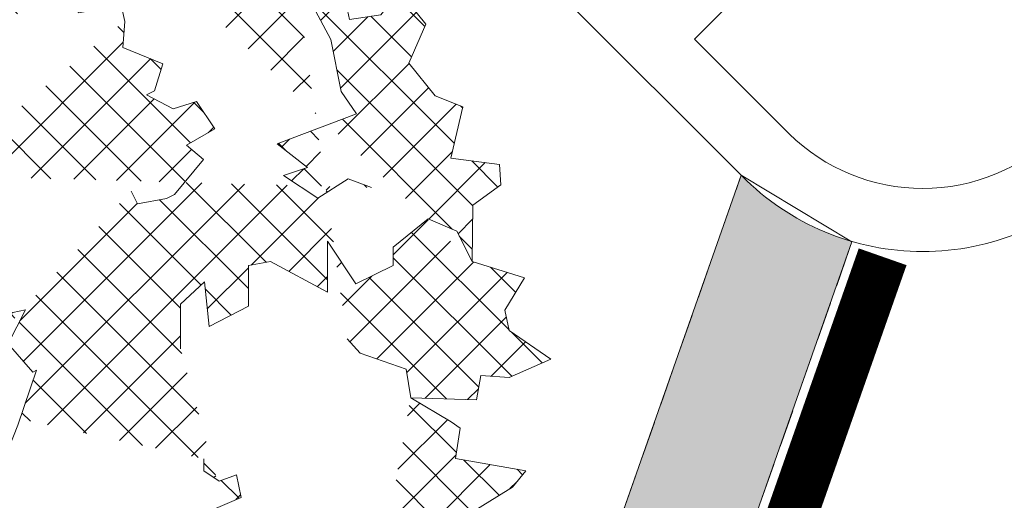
# Model space of a CAD drawing. Header units: millimetres. Extents: x 811 to 573824, y 137 to 100812.
# Tile 97 of 143: x 460828 to 461217, y 70357 to 70547. Entities that reach past the tile are written whole.
import ezdxf

# ---------------------------------------------------------------- set-up
doc = ezdxf.new("R2010")
doc.units = ezdxf.units.MM
doc.header["$LTSCALE"] = 3
doc.header["$MEASUREMENT"] = 0
doc.linetypes.add('DASHED2', pattern=[0.375, 0.25, -0.125])
for name, color, linetype, lineweight in [('COLUMN', 7, 'Continuous', 0), ('EXIST BRICKWORK', 7, 'Continuous', 0), ('FACADE', 34, 'Continuous', 0), ('FOH TEXT', 7, 'Continuous', 0), ('FURNITURE', 27, 'Continuous', 0), ('JOINERY DETAILS TEXT', 7, 'Continuous', 0), ('TREE', 102, 'Continuous', 0)]:
    doc.layers.add(name, color=color, linetype=linetype, lineweight=lineweight)
doc.styles.add('ARA-30', font='stylu.ttf', dxfattribs={"height": 60})
doc.styles.add('ARC SCALE50', font='swissc.ttf', dxfattribs={"height": 100})

# ---------------------------------------------------------------- blocks, each defined once
blk = doc.blocks.new('FJ')
at = {"layer": 'TREE'}
h = blk.add_hatch(dxfattribs=at)
h.set_pattern_fill('ANSI37', color=74, scale=4.969597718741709)
h.set_pattern_definition([(45, (177181.6707515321, 61658.8507847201), (-11.15706508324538, 11.15706508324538), []), (135, (177181.6707515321, 61658.8507847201), (-11.15706508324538, -11.15706508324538), [])])
edge = h.paths.add_edge_path()
edge.add_line((203879.0596622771, 68024.19373076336), (203870.7921762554, 68012.37365645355))
edge.add_line((203870.7921762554, 68012.37365645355), (203852.0663495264, 68021.51502645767))
edge.add_line((203852.0663495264, 68021.51502645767), (203839.7561078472, 67964.09103218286))
edge.add_line((203736.0661059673, 67895.69217017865), (203754.5054739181, 67921.06410624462))
edge.add_line((203754.5054739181, 67921.06410624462), (203764.5406849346, 67921.06410624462))
edge.add_line((203764.5406849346, 67921.06410624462), (203764.5406849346, 67935.54845068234))
edge.add_line((203764.5406849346, 67935.54845068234), (203783.4961878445, 67935.54845068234))
edge.add_line((203783.4961878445, 67935.54845068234), (203769.0007947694, 67957.2749138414))
edge.add_line((203769.0007947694, 67957.2749138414), (203769.0007947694, 67966.58626283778))
edge.add_line((203769.0007947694, 67966.58626283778), (203781.2661329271, 67963.4824976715))
edge.add_line((203781.2661329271, 67963.4824976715), (203787.9562976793, 67955.20573706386))
edge.add_line((203787.9562976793, 67955.20573706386), (203787.9562976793, 67980.03596538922))
edge.add_line((203787.9562976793, 67980.03596538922), (203802.4516185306, 67983.13978405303))
edge.add_line((203802.4516185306, 67983.13978405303), (203802.4516185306, 67973.82843505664))
edge.add_line((203802.4516185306, 67973.82843505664), (203810.2568468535, 67966.58626283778))
edge.add_line((203810.2568468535, 67966.58626283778), (203816.9470116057, 67993.48572143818))
edge.add_line((203816.9470116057, 67993.48572143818), (203806.9117283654, 68002.79707043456))
edge.add_line((203806.9117283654, 68002.79707043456), (203826.9822226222, 68017.28136137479))
edge.add_line((203826.9822226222, 68017.28136137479), (203829.2122775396, 67996.58948660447))
edge.add_line((203829.2122775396, 67996.58948660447), (203831.442332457, 67983.13978405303))
edge.add_line((203831.442332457, 67983.13978405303), (203826.9822226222, 67966.58626283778))
edge.add_line((203826.9822226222, 67966.58626283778), (203848.1677804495, 67962.44790928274))
edge.add_line((203848.1677804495, 67962.44790928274), (203848.1677804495, 67977.96678861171))
edge.add_line((203848.1677804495, 67977.96678861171), (203867.1232833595, 67977.96678861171))
edge.add_line((203867.1232833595, 67977.96678861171), (203864.893228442, 67960.37867900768))
edge.add_line((203694.1102716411, 67779.63623455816), (203678.9976434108, 67792.38389005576))
edge.add_line((203678.9976434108, 67792.38389005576), (203691.2629815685, 67801.69523905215))
edge.add_line((203691.2629815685, 67801.69523905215), (203671.1924873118, 67838.9406350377))
edge.add_line((203671.1924873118, 67838.9406350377), (203695.7230914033, 67838.9406350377))
edge.add_line((203695.7230914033, 67838.9406350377), (203693.4930364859, 67835.83681637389))
edge.add_line((203693.4930364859, 67835.83681637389), (203716.9086492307, 67832.7330512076))
edge.add_line((203716.9086492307, 67832.7330512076), (203707.9883573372, 67848.25198403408))
edge.add_line((203707.9883573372, 67848.25198403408), (203719.1387041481, 67848.25198403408))
edge.add_line((203719.1387041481, 67848.25198403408), (203705.7583024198, 67861.70168658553))
edge.add_line((203705.7583024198, 67861.70168658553), (203707.9883573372, 67883.42814974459))
edge.add_line((203707.9883573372, 67883.42814974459), (203719.1387041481, 67919.63895734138))
edge.add_line((203719.1387041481, 67919.63895734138), (203741.4392533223, 67915.50060378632))
edge.add_line((203741.4392533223, 67915.50060378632), (203741.4392533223, 67903.08543612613))
edge.add_line((203741.4392533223, 67903.08543612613), (203731.403970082, 67901.0162593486))
edge.add_line((203731.403970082, 67901.0162593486), (203745.8993631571, 67884.46273813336))
edge.add_line((203745.8993631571, 67884.46273813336), (203755.9345741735, 67892.73949874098))
edge.add_line((203755.9345741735, 67892.73949874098), (203762.6247389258, 67889.63573357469))
edge.add_line((203762.6247389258, 67889.63573357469), (203750.3594729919, 67868.94385880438))
edge.add_line((203750.3594729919, 67868.94385880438), (203772.6600221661, 67866.87468202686))
edge.add_line((203772.6600221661, 67866.87468202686), (203772.6600221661, 67852.39033758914))
edge.add_line((203772.6600221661, 67852.39033758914), (203789.3853979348, 67856.5287446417))
edge.add_line((203789.3853979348, 67856.5287446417), (203799.420681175, 67836.87145826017))
edge.add_line((203799.420681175, 67836.87145826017), (203817.7531156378, 67836.13185947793))
edge.add_line((203688.2545239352, 67718.8534074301), (203666.7323774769, 67739.61961474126))
edge.add_line((203666.7323774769, 67739.61961474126), (203647.776874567, 67747.89637534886))
edge.add_line((203647.776874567, 67747.89637534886), (203656.6970942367, 67751.00014051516))
edge.add_line((203656.6970942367, 67751.00014051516), (203671.1924873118, 67751.00014051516))
edge.add_line((203671.1924873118, 67751.00014051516), (203685.6878081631, 67777.89959911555))
edge.add_line((203685.6878081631, 67777.89959911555), (203705.7583024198, 67782.03795267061))
edge.add_line((203705.7583024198, 67782.03795267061), (203714.6785943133, 67772.72660367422))
edge.add_line((203714.6785943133, 67772.72660367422), (203712.4485393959, 67766.51901984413))
edge.add_line((203712.4485393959, 67766.51901984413), (203731.403970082, 67758.24231273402))
edge.add_line((203731.403970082, 67758.24231273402), (203748.1294180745, 67756.17308245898))
edge.add_line((203748.1294180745, 67756.17308245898), (203745.8993631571, 67735.48120768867))
edge.add_line((203745.8993631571, 67735.48120768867), (203750.3594729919, 67718.92773997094))
edge.add_line((203750.3594729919, 67718.92773997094), (203758.164629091, 67703.40880714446))
edge.add_line((203688.2545239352, 67718.8534074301), (203675.0616821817, 67709.71963126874))
edge.add_line((203675.0616821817, 67709.71963126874), (203686.38684108, 67699.2850485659))
edge.add_line((203686.38684108, 67699.2850485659), (203662.8683750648, 67664.11508953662))
edge.add_line((203662.8683750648, 67664.11508953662), (203687.288005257, 67661.78438183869))
edge.add_line((203687.288005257, 67661.78438183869), (203685.3629396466, 67665.08604166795))
edge.add_line((203685.3629396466, 67665.08604166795), (203708.9675182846, 67665.95099585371))
edge.add_line((203708.9675182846, 67665.95099585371), (203698.6130922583, 67651.34980599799))
edge.add_line((203698.6130922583, 67651.34980599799), (203709.7129960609, 67650.29038654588))
edge.add_line((203709.7129960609, 67650.29038654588), (203695.1152394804, 67638.17283101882))
edge.add_line((203695.1152394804, 67638.17283101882), (203695.2709258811, 67616.33277359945))
edge.add_line((203695.2709258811, 67616.33277359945), (203702.9303596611, 67579.2263604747))
edge.add_line((203702.9303596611, 67579.2263604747), (203725.5232177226, 67581.22716736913))
edge.add_line((203725.5232177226, 67581.22716736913), (203726.7028106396, 67593.5861701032))
edge.add_line((203726.7028106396, 67593.5861701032), (203716.9095231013, 67596.59946090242))
edge.add_line((203716.9095231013, 67596.59946090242), (203732.9121276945, 67611.70085591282))
edge.add_line((203732.9121276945, 67611.70085591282), (203742.1155468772, 67602.5080706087))
edge.add_line((203742.1155468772, 67602.5080706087), (203749.0703417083, 67604.96214711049))
edge.add_line((203749.0703417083, 67604.96214711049), (203738.8265439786, 67626.72576441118))
edge.add_line((203738.8265439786, 67626.72576441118), (203761.2228049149, 67626.66675526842))
edge.add_line((203761.2228049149, 67626.66675526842), (203762.5989949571, 67641.08557403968))
edge.add_line((203762.5989949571, 67641.08557403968), (203778.8555075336, 67635.37677325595))
edge.add_line((203778.8555075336, 67635.37677325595), (203790.7130750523, 67653.9916573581))
edge.add_line((203790.7130750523, 67653.9916573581), (203809.7194136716, 67652.94841962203))
edge.add_line((203749.0703417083, 67604.96214711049), (203740.1652572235, 67582.30942225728))
edge.add_line((203740.1652572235, 67582.30942225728), (203737.4053140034, 67577.62871894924))
edge.add_line((203737.4053140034, 67577.62871894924), (203745.9024359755, 67564.45269228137))
edge.add_line((203745.9024359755, 67564.45269228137), (203716.0586065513, 67543.93428479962))
edge.add_line((203716.0586065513, 67543.93428479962), (203725.5903323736, 67539.2004413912))
edge.add_line((203725.5903323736, 67539.2004413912), (203756.815722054, 67535.31132794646))
edge.add_line((203756.815722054, 67535.31132794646), (203741.7430354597, 67522.7064735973))
edge.add_line((203741.7430354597, 67522.7064735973), (203758.3692053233, 67521.22675456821))
edge.add_line((203758.3692053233, 67521.22675456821), (203766.7787882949, 67529.63710239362))
edge.add_line((203766.7787882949, 67529.63710239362), (203770.6187046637, 67505.21890482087))
edge.add_line((203770.6187046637, 67505.21890482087), (203789.5735429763, 67509.36030135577))
edge.add_line((203789.5735429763, 67509.36030135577), (203784.4849746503, 67499.05856122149))
edge.add_line((203784.4849746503, 67499.05856122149), (203790.5237628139, 67485.89316257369))
edge.add_line((203790.5237628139, 67485.89316257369), (203805.7261804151, 67492.86630345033))
edge.add_line((203805.7261804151, 67492.86630345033), (203821.2514130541, 67512.50812701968))
edge.add_line((203821.2514130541, 67512.50812701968), (203820.0448651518, 67493.74286884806))
edge.add_line((203820.0448651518, 67493.74286884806), (203807.5602210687, 67475.4957216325))
edge.add_line((203807.5602210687, 67475.4957216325), (203808.6823416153, 67462.35157902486))
edge.add_line((203808.6823416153, 67462.35157902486), (203838.806750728, 67479.58392944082))
edge.add_line((203838.806750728, 67479.58392944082), (203854.8718491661, 67484.67630602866))
edge.add_line((203854.8718491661, 67484.67630602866), (203870.0743324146, 67491.64947701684))
edge.add_line((203870.0743324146, 67491.64947701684), (203875.9380648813, 67521.6567787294))
edge.add_line((203875.9380648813, 67521.6567787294), (203878.1369589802, 67532.90952902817))
edge.add_line((203878.1369589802, 67532.90952902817), (203868.5176941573, 67559.22974692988))
edge.add_line((203838.806750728, 67479.58392944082), (203838.806750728, 67466.15802026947))
edge.add_line((203838.806750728, 67466.15802026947), (203847.6501641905, 67446.25855459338))
edge.add_line((203847.6501641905, 67446.25855459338), (203864.8432167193, 67458.92185628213))
edge.add_line((203864.8432167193, 67458.92185628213), (203872.9872591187, 67445.35404145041))
edge.add_line((203872.9872591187, 67445.35404145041), (203899.2292264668, 67451.68569229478))
edge.add_line((203899.2292264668, 67451.68569229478), (203903.7537315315, 67436.30882175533))
edge.add_line((203903.7537315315, 67436.30882175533), (203915.5173589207, 67442.64047259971))
edge.add_line((203915.5173589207, 67442.64047259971), (203929.0908264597, 67435.40430861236))
edge.add_line((203929.0908264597, 67435.40430861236), (203938.6310923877, 67451.37366506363))
edge.add_line((203980.6304807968, 67600.39620502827), (203957.8726171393, 67600.01527286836))
edge.add_line((203957.8726171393, 67600.01527286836), (203946.698906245, 67587.56118560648))
edge.add_line((203946.698906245, 67587.56118560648), (203969.4941459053, 67585.71237608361))
edge.add_line((203969.4941459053, 67585.71237608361), (203959.4855601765, 67565.47154181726))
edge.add_line((203959.4855601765, 67565.47154181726), (203938.7965834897, 67565.1252396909))
edge.add_line((203938.7965834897, 67565.1252396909), (203936.9142555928, 67553.94189587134))
edge.add_line((203936.9142555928, 67553.94189587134), (203952.9162075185, 67525.21496939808))
edge.add_line((203952.9162075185, 67525.21496939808), (203927.054959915, 67524.78209129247))
edge.add_line((203927.054959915, 67524.78209129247), (203949.0210305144, 67510.65234646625))
edge.add_line((203949.0210305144, 67510.65234646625), (203940.028227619, 67491.5436623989))
edge.add_line((203940.028227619, 67491.5436623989), (203930.7181827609, 67491.3878263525))
edge.add_line((203930.7181827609, 67491.3878263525), (203916.5344470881, 67473.3074737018))
edge.add_line((203916.5344470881, 67473.3074737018), (203922.9837572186, 67458.91807404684))
edge.add_line((203922.9837572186, 67458.91807404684), (203938.6310923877, 67451.37366506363))
edge.add_line((203938.6310923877, 67451.37366506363), (203947.3545639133, 67424.75527515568))
edge.add_line((203947.3545639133, 67424.75527515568), (203963.7378147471, 67435.06619492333))
edge.add_line((203963.7378147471, 67435.06619492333), (203974.1196256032, 67433.00960340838))
edge.add_line((203974.1196256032, 67433.00960340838), (203988.9564523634, 67412.06942393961))
edge.add_line((203988.9564523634, 67412.06942393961), (203997.911932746, 67433.40785058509))
edge.add_line((203997.911932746, 67433.40785058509), (203996.6348935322, 67447.8838262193))
edge.add_line((203996.6348935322, 67447.8838262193), (204009.0109998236, 67450.32135078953))
edge.add_line((204009.0109998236, 67450.32135078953), (204007.4166651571, 67483.75017354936))
edge.add_line((204007.4166651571, 67483.75017354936), (203992.8970803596, 67485.73750499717))
edge.add_line((203992.8970803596, 67485.73750499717), (203984.2295919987, 67509.01131714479))
edge.add_line((203984.2295919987, 67509.01131714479), (203976.8764665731, 67515.57933886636))
edge.add_line((204008.4807989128, 67461.43820890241), (204041.8643128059, 67430.27033671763))
edge.add_line((204041.8643128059, 67430.27033671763), (204036.705522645, 67470.53118833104))
edge.add_line((204036.705522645, 67470.53118833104), (204063.2849852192, 67457.57688981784))
edge.add_line((204063.2849852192, 67457.57688981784), (204070.8923629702, 67469.67998899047))
edge.add_line((204070.8923629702, 67469.67998899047), (204069.142080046, 67477.34642708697))
edge.add_line((204069.142080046, 67477.34642708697), (204074.2910867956, 67482.55236255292))
edge.add_line((204074.2910867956, 67482.55236255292), (204086.476697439, 67472.07902299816))
edge.add_line((204086.476697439, 67472.07902299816), (204088.2092834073, 67456.9194084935))
edge.add_line((204088.2092834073, 67456.9194084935), (204108.5199951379, 67463.8519877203))
edge.add_line((204108.5199951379, 67463.8519877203), (204111.6863825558, 67485.31272877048))
edge.add_line((204111.6863825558, 67485.31272877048), (204131.902233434, 67492.40136655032))
edge.add_line((204131.902233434, 67492.40136655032), (204146.8429364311, 67489.47323183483))
edge.add_line((204146.8429364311, 67489.47323183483), (204155.62913295, 67514.9130078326))
edge.add_line((204155.62913295, 67514.9130078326), (204161.4331459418, 67512.20294069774))
edge.add_line((204161.4331459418, 67512.20294069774), (204178.1725377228, 67504.49556503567))
edge.add_line((204178.1725377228, 67504.49556503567), (204184.3394152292, 67512.81388723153))
edge.add_line((204184.3394152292, 67512.81388723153), (204177.7255371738, 67529.16552668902))
edge.add_line((204177.7255371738, 67529.16552668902), (204198.8669791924, 67558.22233291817))
edge.add_line((204225.0598806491, 67705.066893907), (204245.6982046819, 67692.71957242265))
edge.add_line((204245.6982046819, 67692.71957242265), (204250.1583145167, 67689.61575375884))
edge.add_line((204250.1583145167, 67689.61575375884), (204247.9282595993, 67674.09687442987))
edge.add_line((204247.9282595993, 67674.09687442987), (204283.6091382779, 67667.88929059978))
edge.add_line((204283.6091382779, 67667.88929059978), (204276.9189735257, 67659.61252999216))
edge.add_line((204276.9189735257, 67659.61252999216), (204250.1583145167, 67643.05906227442))
edge.add_line((204250.1583145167, 67643.05906227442), (204269.1137452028, 67637.8860668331))
edge.add_line((204269.1137452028, 67637.8860668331), (204254.6184243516, 67629.60930622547))
edge.add_line((204254.6184243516, 67629.60930622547), (204243.4681497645, 67633.74771327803))
edge.add_line((204243.4681497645, 67633.74771327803), (204250.1583145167, 67609.95201984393))
edge.add_line((204250.1583145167, 67609.95201984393), (204231.2028116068, 67605.81366628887))
edge.add_line((204231.2028116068, 67605.81366628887), (204240.1230312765, 67598.57149407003))
edge.add_line((204240.1230312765, 67598.57149407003), (204240.1230312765, 67584.0872031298))
edge.add_line((204240.1230312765, 67584.0872031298), (204223.3976555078, 67584.0872031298))
edge.add_line((204223.3976555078, 67584.0872031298), (204201.0970341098, 67595.46772890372))
edge.add_line((204201.0970341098, 67595.46772890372), (204210.0173260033, 67578.91420768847))
edge.add_line((204210.0173260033, 67578.91420768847), (204228.9727566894, 67567.53368191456))
edge.add_line((204228.9727566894, 67567.53368191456), (204233.4328665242, 67555.1185677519))
edge.add_line((204233.4328665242, 67555.1185677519), (204198.8669791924, 67558.22233291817))
edge.add_line((204198.8669791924, 67558.22233291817), (204182.1416034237, 67556.15315614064))
edge.add_line((204182.1416034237, 67556.15315614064), (204165.4161554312, 67556.15315614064))
edge.add_line((204165.4161554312, 67556.15315614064), (204150.5491081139, 67576.84503330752))
edge.add_line((204107.9818891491, 67729.89712223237), (204107.9818891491, 67752.6581737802))
edge.add_line((204107.9818891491, 67752.6581737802), (204120.2472273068, 67764.03875305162))
edge.add_line((204120.2472273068, 67764.03875305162), (204122.4772822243, 67741.27764800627))
edge.add_line((204122.4772822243, 67741.27764800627), (204142.547776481, 67751.62358539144))
edge.add_line((204142.547776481, 67751.62358539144), (204142.547776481, 67772.31546016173))
edge.add_line((204142.547776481, 67772.31546016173), (204153.6980510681, 67774.38469043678))
edge.add_line((204153.6980510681, 67774.38469043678), (204182.6887649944, 67758.8657576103))
edge.add_line((204182.6887649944, 67758.8657576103), (204182.6887649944, 67784.73062782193))
edge.add_line((204182.6887649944, 67784.73062782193), (204197.1841580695, 67763.00411116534))
edge.add_line((204197.1841580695, 67763.00411116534), (204216.1396609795, 67772.31546016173))
edge.add_line((204216.1396609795, 67772.31546016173), (204216.1396609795, 67781.62680915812))
edge.add_line((204216.1396609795, 67781.62680915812), (204233.9801003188, 67796.11115359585))
edge.add_line((204233.9801003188, 67796.11115359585), (204248.4754211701, 67789.90356976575))
edge.add_line((204248.4754211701, 67789.90356976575), (204256.280649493, 67774.38469043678))
edge.add_line((204256.280649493, 67774.38469043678), (204283.0413085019, 67766.10792982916))
edge.add_line((204283.0413085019, 67766.10792982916), (204273.0060252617, 67749.55440861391))
edge.add_line((204273.0060252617, 67749.55440861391), (204275.2360801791, 67739.20847122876))
edge.add_line((204275.2360801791, 67739.20847122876), (204296.4216380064, 67724.72418028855))
edge.add_line((204296.4216380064, 67724.72418028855), (204275.2360801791, 67715.41283129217))
edge.add_line((204275.2360801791, 67715.41283129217), (204260.7407593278, 67716.44741968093))
edge.add_line((204260.7407593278, 67716.44741968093), (204258.5107044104, 67704.03225202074))
edge.add_line((204258.5107044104, 67704.03225202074), (204225.0598806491, 67705.066893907))
edge.add_line((204225.0598806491, 67705.066893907), (204222.8298257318, 67719.55118484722))
edge.add_line((204222.8298257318, 67719.55118484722), (204199.414212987, 67727.82794545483))
edge.add_line((204199.414212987, 67727.82794545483), (204192.7240482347, 67735.07011767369))
edge.add_line((204161.8523386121, 67952.93308764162), (204194.2793008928, 67959.16746480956))
edge.add_line((204194.2793008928, 67959.16746480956), (204168.4865292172, 67927.82608293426))
edge.add_line((204168.4865292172, 67927.82608293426), (204197.8836362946, 67924.64932732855))
edge.add_line((204197.8836362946, 67924.64932732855), (204197.8836362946, 67910.35397123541))
edge.add_line((204197.8836362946, 67910.35397123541), (204192.3220162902, 67904.79464156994))
edge.add_line((204192.3220162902, 67904.79464156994), (204193.9110233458, 67897.64697823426))
edge.add_line((204193.9110233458, 67897.64697823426), (204209.8013798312, 67900.02952287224))
edge.add_line((204209.8013798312, 67900.02952287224), (204219.3355651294, 67911.94233432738))
edge.add_line((204219.3355651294, 67911.94233432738), (204232.8423157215, 67895.26440417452))
edge.add_line((204232.8423157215, 67895.26440417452), (204224.102633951, 67875.40974783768))
edge.add_line((204224.102633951, 67875.40974783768), (204237.4460233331, 67858.65017230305))
edge.add_line((204237.4460233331, 67858.65017230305), (204251.6537307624, 67853.17846063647))
edge.add_line((204251.6537307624, 67853.17846063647), (204245.5545627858, 67826.96434989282))
edge.add_line((204245.5545627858, 67826.96434989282), (204251.9106863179, 67826.17016834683))
edge.add_line((204251.9106863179, 67826.17016834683), (204270.1845533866, 67823.78759428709))
edge.add_line((204270.1845533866, 67823.78759428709), (204270.9790569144, 67813.46317534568))
edge.add_line((204270.9790569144, 67813.46317534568), (204256.6778027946, 67803.13875640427))
edge.add_line((204256.6778027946, 67803.13875640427), (204256.280649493, 67774.38469043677))
edge.add_line((204010.5377402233, 68008.12731241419), (204028.2677418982, 68045.51608540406))
edge.add_line((204028.2677418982, 68045.51608540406), (204051.683354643, 68036.20473640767))
edge.add_line((204051.683354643, 68036.20473640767), (204053.9134095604, 68019.65126868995))
edge.add_line((204053.9134095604, 68019.65126868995), (204082.9041234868, 68022.75503385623))
edge.add_line((204082.9041234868, 68022.75503385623), (204085.1341784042, 68009.30533130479))
edge.add_line((204085.1341784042, 68009.30533130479), (204107.4347275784, 68006.20151264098))
edge.add_line((204107.4347275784, 68006.20151264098), (204111.8948374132, 67995.85557525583))
edge.add_line((204111.8948374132, 67995.85557525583), (204111.8948374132, 67988.61345653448))
edge.add_line((204111.8948374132, 67988.61345653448), (204136.4254415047, 67991.71722170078))
edge.add_line((204136.4254415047, 67991.71722170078), (204126.3902304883, 67978.26751914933))
edge.add_line((204126.3902304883, 67978.26751914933), (204153.1508894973, 67976.1982888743))
edge.add_line((204153.1508894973, 67976.1982888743), (204143.115606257, 67966.8869398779))
edge.add_line((204143.115606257, 67966.8869398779), (204161.8523386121, 67952.93308764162))
edge.add_line((203879.0596622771, 68024.19373076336), (203888.8892734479, 68020.6858570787))
edge.add_line((203888.8892734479, 68020.6858570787), (203893.3493832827, 68036.20473640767))
edge.add_line((203893.3493832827, 68036.20473640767), (203932.3753804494, 68053.7928460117))
edge.add_line((203932.3753804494, 68053.7928460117), (203922.3400972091, 68037.23937829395))
edge.add_line((203922.3400972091, 68037.23937829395), (203922.3400972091, 68027.92802929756))
edge.add_line((203922.3400972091, 68027.92802929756), (203949.1007562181, 68036.20473640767))
edge.add_line((203949.1007562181, 68036.20473640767), (203968.056259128, 68031.03179446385))
edge.add_line((203968.056259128, 68031.03179446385), (203965.8262042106, 68014.4782732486))
edge.add_line((203965.8262042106, 68014.4782732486), (203997.0469730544, 68025.85879902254))
edge.add_line((203997.0469730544, 68025.85879902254), (204011.5422939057, 68027.92802929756))
edge.add_line((204011.5422939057, 68027.92802929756), (204005.9671927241, 68009.30533130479))
edge.add_line((204005.9671927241, 68009.30533130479), (204026.0376869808, 68004.13233586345))
edge.add_line((204026.0376869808, 68004.13233586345), (204018.2325308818, 67983.44046109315))
edge.add_line((204018.2325308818, 67983.44046109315), (203980.3215250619, 67983.44046109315))
edge.add_line((203980.3215250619, 67983.44046109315), (203970.2863140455, 67964.81776310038))
edge.add_line((203970.2863140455, 67964.81776310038), (203989.2417447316, 67952.40264893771))
edge.add_line((203989.2417447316, 67952.40264893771), (204013.7723488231, 67950.33347216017))
edge.add_line((204013.7723488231, 67950.33347216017), (203974.7464238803, 67919.29566000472))
edge.add_line((203974.7464238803, 67919.29566000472), (203941.295600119, 67919.29566000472))
edge.add_line((203941.295600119, 67919.29566000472), (203939.0655452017, 67921.36483678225))
edge.add_line((203939.0655452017, 67921.36483678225), (203936.8354902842, 67938.95294638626))
edge = h.paths.add_edge_path(flags=16)
edge.add_line((204136.8627570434, 67944.36806762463), (204134.6327021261, 67916.43402063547))
edge.add_line((204134.6327021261, 67916.43402063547), (204149.1280229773, 67901.94972969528))
edge.add_line((204149.1280229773, 67901.94972969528), (204176.5749995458, 67901.92821125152))
edge.add_line((204176.5749995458, 67901.92821125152), (204184.3802278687, 67887.44386681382))
edge.add_line((204184.3802278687, 67887.44386681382), (204189.6348412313, 67860.8792945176))
edge.add_line((204189.6348412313, 67860.8792945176), (204197.4399973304, 67849.49876874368))
edge.add_line((204197.4399973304, 67849.49876874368), (204157.0842914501, 67834.27369385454))
edge.add_line((204157.0842914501, 67834.27369385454), (204172.5436357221, 67822.28599578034))
edge.add_line((204172.5436357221, 67822.28599578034), (204160.2782975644, 67818.14758872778))
edge.add_line((204160.2782975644, 67818.14758872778), (204177.8303885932, 67806.64766286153))
edge.add_line((204177.8303885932, 67806.64766286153), (204193.3370818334, 67816.43295748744))
edge.add_line((204193.3370818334, 67816.43295748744), (204205.186645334, 67812.00916721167))
edge.add_line((203897.0863046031, 67820.6157579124), (203897.0863046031, 67812.33899730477))
edge.add_line((203897.0863046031, 67812.33899730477), (203880.3609288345, 67822.68493468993))
edge.add_line((203880.3609288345, 67822.68493468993), (203888.1660849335, 67826.82328824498))
edge.add_line((203888.1660849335, 67826.82328824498), (203880.3609288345, 67828.89251852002))
edge.add_line((203880.3609288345, 67828.89251852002), (203861.4054259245, 67846.48057462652))
edge.add_line((203861.4054259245, 67846.48057462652), (203873.6707640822, 67853.72274684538))
edge.add_line((203873.6707640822, 67853.72274684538), (203873.6707640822, 67873.38003322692))
edge.add_line((203873.6707640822, 67873.38003322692), (203921.6169809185, 67857.86115389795))
edge.add_line((203921.6169809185, 67857.86115389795), (203921.6169809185, 67887.86437766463))
edge.add_line((203921.6169809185, 67887.86437766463), (203928.3071456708, 67890.96814283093))
edge.add_line((203928.3071456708, 67890.96814283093), (203938.3423566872, 67877.51844027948))
edge.add_line((203938.3423566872, 67877.51844027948), (203952.8377497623, 67877.51844027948))
edge.add_line((203952.8377497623, 67877.51844027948), (203957.2978595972, 67868.2070912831))
edge.add_line((203957.2978595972, 67868.2070912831), (203957.2978595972, 67853.72274684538))
edge.add_line((204030.6986784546, 67904.46961018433), (204048.7240629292, 67915.79180205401))
edge.add_line((204048.7240629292, 67915.79180205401), (204051.0367212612, 67911.16454657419))
edge.add_line((204051.0367212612, 67911.16454657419), (204056.1245408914, 67900.98464194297))
edge.add_line((204056.1245408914, 67900.98464194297), (204077.8502528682, 67904.90323819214))
edge.add_line((204077.8502528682, 67904.90323819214), (204079.5556790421, 67896.50272945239))
edge.add_line((204079.5556790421, 67896.50272945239), (204078.6591559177, 67883.33184735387))
edge.add_line((204078.6591559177, 67883.33184735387), (204099.0257700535, 67875.00509873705))
edge.add_line((204099.0257700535, 67875.00509873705), (204094.6744804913, 67861.26422506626))
edge.add_line((204094.6744804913, 67861.26422506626), (204090.6849027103, 67859.2702719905))
edge.add_line((204090.6849027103, 67859.2702719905), (204104.2144287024, 67852.15278413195))
edge.add_line((204104.2144287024, 67852.15278413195), (204116.1108536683, 67855.78528818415))
edge.add_line((204116.1108536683, 67855.78528818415), (204125.5061205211, 67841.975104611))
edge.add_line((204125.5061205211, 67841.975104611), (204111.0076984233, 67833.57232290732))
edge.add_line((204111.0076984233, 67833.57232290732), (204119.6225689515, 67826.3118128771))
edge.add_line((204119.6225689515, 67826.3118128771), (204104.8348726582, 67808.51153033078))
edge.add_line((204104.8348726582, 67808.51153033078), (204100.8452302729, 67806.51754496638))
edge.add_line((204100.8452302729, 67806.51754496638), (204086.029003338, 67803.73902756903))
edge.add_line((204086.029003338, 67803.73902756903), (204082.7912912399, 67810.2171660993))
edge.add_line((203888.2338312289, 67597.41199923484), (203881.5746839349, 67626.16623578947))
edge.add_line((203881.5746839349, 67626.16623578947), (203855.8500318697, 67610.72487210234))
edge.add_line((203855.8500318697, 67610.72487210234), (203849.7457362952, 67614.86362048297))
edge.add_line((203849.7457362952, 67614.86362048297), (203856.1127712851, 67630.38975407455))
edge.add_line((203856.1127712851, 67630.38975407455), (203848.6526184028, 67642.81804999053))
edge.add_line((203848.6526184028, 67642.81804999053), (203854.3407083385, 67651.43428076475))
edge.add_line((203854.3407083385, 67651.43428076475), (203866.7595311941, 67658.88874739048))
edge.add_line((204039.6439400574, 67617.16785991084), (204042.8577715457, 67611.94937067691))
edge.add_line((204042.8577715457, 67611.94937067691), (204042.8577715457, 67608.84555201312))
edge.add_line((204042.8577715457, 67608.84555201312), (204055.1231097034, 67603.6726100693))
edge.add_line((204055.1231097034, 67603.6726100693), (204055.1231097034, 67595.39584946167))
edge.add_line((204055.1231097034, 67595.39584946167), (204048.4329449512, 67589.18826563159))
edge.add_line((204048.4329449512, 67589.18826563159), (204065.1583929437, 67587.11908885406))
edge.add_line((204065.1583929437, 67587.11908885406), (204065.1583929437, 67577.80773985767))
edge.add_line((204065.1583929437, 67577.80773985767), (204103.0693265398, 67602.63802168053))
edge.add_line((204103.0693265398, 67602.63802168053), (204110.8744826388, 67586.08450046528))
edge.add_line((204110.8744826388, 67586.08450046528), (204134.2900953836, 67590.22285402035))
edge.add_line((204134.2900953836, 67590.22285402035), (204122.0247572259, 67603.6726100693))
edge.add_line((204122.0247572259, 67603.6726100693), (204136.520150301, 67608.84555201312))
edge.add_line((204136.520150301, 67608.84555201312), (204151.0155433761, 67606.7763752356))
edge.add_line((204151.0155433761, 67606.7763752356), (204153.2455982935, 67622.29530806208))
edge.add_line((204153.2455982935, 67622.29530806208), (204148.7854884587, 67623.32989645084))
edge.add_line((204148.7854884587, 67623.32989645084), (204151.0155433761, 67642.98718283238))
edge.add_line((204151.0155433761, 67642.98718283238), (204119.7947023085, 67646.09094799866))
edge.add_line((204119.7947023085, 67646.09094799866), (204138.7502052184, 67654.3677086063))
edge.add_line((204138.7502052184, 67654.3677086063), (204136.520150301, 67665.74823438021))
edge.add_line((204136.520150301, 67665.74823438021), (204127.5999306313, 67662.6444692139))
edge.add_line((204127.5999306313, 67662.6444692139), (204119.7947023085, 67667.81741115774))
edge.add_line((204119.7947023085, 67667.81741115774), (204119.7947023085, 67674.02499498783))
edge.add_line((203931.6771128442, 67714.66143485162), (203932.2382902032, 67701.91201132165))
edge.add_line((203932.2382902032, 67701.91201132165), (203938.6698710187, 67691.46819552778))
edge.add_line((203938.6698710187, 67691.46819552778), (203942.7626641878, 67684.82218124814))
edge.add_line((203942.7626641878, 67684.82218124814), (203948.9293031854, 67688.61976231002))
edge.add_line((203948.9293031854, 67688.61976231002), (203958.2921427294, 67677.36209165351))
edge.add_line((203958.2921427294, 67677.36209165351), (203967.678473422, 67677.90444027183))
edge.add_line((203967.678473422, 67677.90444027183), (203986.1783448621, 67689.29715540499))
edge.add_line((203986.1783448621, 67689.29715540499), (203977.6416700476, 67673.56403372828))
edge.add_line((203977.6416700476, 67673.56403372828), (203986.3884716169, 67647.52252014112))
edge.add_line((203986.3884716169, 67647.52252014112), (204001.3645753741, 67656.7452049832))
edge.add_line((204001.3645753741, 67656.7452049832), (204005.496540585, 67669.76578879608))
edge.add_line((204005.496540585, 67669.76578879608), (204010.2367033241, 67693.63692613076))
edge.add_line((204010.2367033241, 67693.63692613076), (204020.4726443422, 67678.98847363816))
edge.add_line((204020.4726443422, 67678.98847363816), (204025.1893159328, 67691.05959169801))
edge.add_line((204025.1893159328, 67691.05959169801), (204034.6304238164, 67719.13524022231))
edge.add_line((204034.6304238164, 67719.13524022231), (204032.8685399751, 67718.05022507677))
edge.add_line((204032.8685399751, 67718.05022507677), (204020.2860087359, 67732.56312817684))
edge.add_line((204020.2860087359, 67732.56312817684), (204029.1189569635, 67749.78816168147))
edge.add_line((204029.1189569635, 67749.78816168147), (204022.6639305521, 67748.43198625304))
edge.add_line((204022.6639305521, 67748.43198625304), (204010.330652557, 67740.83682412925))
edge.add_line((204010.330652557, 67740.83682412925), (204001.8331119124, 67744.77036204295))
edge.add_line((204001.8331119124, 67744.77036204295), (203992.4703102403, 67756.02797120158))
edge.add_line((203992.4703102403, 67756.02797120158), (203990.131560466, 67759.82571121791))
edge.add_line((203815.9497994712, 67796.5908695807), (203794.7126383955, 67795.14535803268))
edge.add_line((203794.7126383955, 67795.14535803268), (203795.5639662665, 67790.0428956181))
edge.add_line((203795.5639662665, 67790.0428956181), (203797.4368770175, 67778.81754162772))
edge.add_line((203797.4368770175, 67778.81754162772), (203777.561772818, 67769.20805722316))
edge.add_line((203777.561772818, 67769.20805722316), (203781.1235317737, 67761.41120538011))
edge.add_line((203781.1235317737, 67761.41120538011), (203789.5953966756, 67751.28680939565))
edge.add_line((203789.5953966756, 67751.28680939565), (203778.0218759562, 67732.5735164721))
edge.add_line((203778.0218759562, 67732.5735164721), (203789.6229765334, 67724.02016651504))
edge.add_line((203789.6229765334, 67724.02016651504), (203794.0222734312, 67724.7541736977))
edge.add_line((203794.0222734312, 67724.7541736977), (203787.2668630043, 67711.0402706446))
edge.add_line((203787.2668630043, 67711.0402706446), (203775.5092885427, 67706.98078109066))
edge.add_line((203775.5092885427, 67706.98078109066), (203776.0338787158, 67690.28596109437))
edge.add_line((203776.0338787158, 67690.28596109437), (203792.7015415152, 67692.01801204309))
edge.add_line((203792.7015415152, 67692.01801204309), (203790.0048915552, 67681.07913279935))
edge.add_line((203790.0048915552, 67681.07913279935), (203812.4338993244, 67675.38127084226))
edge.add_line((203812.4338993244, 67675.38127084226), (203816.8332674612, 67676.11528991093))
edge.add_line((203816.8332674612, 67676.11528991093), (203830.4498827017, 67682.5827877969))
edge.add_line((203830.4498827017, 67682.5827877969), (203829.2580272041, 67689.72621407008))
at = {"layer": 'TREE', "color": 74}
for points in [[(204161.8523386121, 67952.93308764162), (204194.2793008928, 67959.16746480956), (204168.4865292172, 67927.82608293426), (204197.8836362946, 67924.64932732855), (204197.8836362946, 67910.35397123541), (204192.3220162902, 67904.79464156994), (204193.9110233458, 67897.64697823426), (204209.8013798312, 67900.02952287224), (204219.3355651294, 67911.94233432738), (204232.8423157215, 67895.26440417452), (204224.102633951, 67875.40974783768), (204237.4460233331, 67858.65017230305), (204251.6537307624, 67853.17846063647), (204245.5545627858, 67826.96434989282), (204251.9106863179, 67826.17016834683), (204270.1845533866, 67823.78759428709), (204270.9790569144, 67813.46317534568), (204256.6778027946, 67803.13875640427), (204256.280649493, 67774.38469043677)], [(204136.8627570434, 67944.36806762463), (204134.6327021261, 67916.43402063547), (204149.1280229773, 67901.94972969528), (204176.5749995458, 67901.92821125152), (204184.3802278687, 67887.44386681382), (204189.6348412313, 67860.8792945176), (204197.4399973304, 67849.49876874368), (204157.0842914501, 67834.27369385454), (204172.5436357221, 67822.28599578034), (204160.2782975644, 67818.14758872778), (204177.8303885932, 67806.64766286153), (204193.3370818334, 67816.43295748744), (204205.186645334, 67812.00916721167)], [(204030.6986784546, 67904.46961018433), (204048.7240629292, 67915.79180205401), (204051.0367212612, 67911.16454657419), (204056.1245408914, 67900.98464194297), (204077.8502528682, 67904.90323819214), (204079.5556790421, 67896.50272945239), (204078.6591559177, 67883.33184735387), (204099.0257700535, 67875.00509873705), (204094.6744804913, 67861.26422506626), (204090.6849027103, 67859.2702719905), (204104.2144287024, 67852.15278413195), (204116.1108536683, 67855.78528818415), (204125.5061205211, 67841.975104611), (204111.0076984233, 67833.57232290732), (204119.6225689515, 67826.3118128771), (204104.8348726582, 67808.51153033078), (204100.8452302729, 67806.51754496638), (204086.029003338, 67803.73902756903), (204082.7912912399, 67810.2171660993)], [(204107.9818891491, 67729.89712223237), (204107.9818891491, 67752.6581737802), (204120.2472273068, 67764.03875305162), (204122.4772822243, 67741.27764800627), (204142.547776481, 67751.62358539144), (204142.547776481, 67772.31546016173), (204153.6980510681, 67774.38469043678), (204182.6887649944, 67758.8657576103), (204182.6887649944, 67784.73062782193), (204197.1841580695, 67763.00411116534), (204216.1396609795, 67772.31546016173), (204216.1396609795, 67781.62680915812), (204233.9801003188, 67796.11115359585), (204248.4754211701, 67789.90356976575), (204256.280649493, 67774.38469043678), (204283.0413085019, 67766.10792982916), (204273.0060252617, 67749.55440861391), (204275.2360801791, 67739.20847122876), (204296.4216380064, 67724.72418028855), (204275.2360801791, 67715.41283129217), (204260.7407593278, 67716.44741968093), (204258.5107044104, 67704.03225202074), (204225.0598806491, 67705.066893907), (204222.8298257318, 67719.55118484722), (204199.414212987, 67727.82794545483), (204192.7240482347, 67735.07011767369)], [(203931.6771128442, 67714.66143485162), (203932.2382902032, 67701.91201132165), (203938.6698710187, 67691.46819552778), (203942.7626641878, 67684.82218124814), (203948.9293031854, 67688.61976231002), (203958.2921427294, 67677.36209165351), (203967.678473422, 67677.90444027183), (203986.1783448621, 67689.29715540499), (203977.6416700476, 67673.56403372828), (203986.3884716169, 67647.52252014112), (204001.3645753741, 67656.7452049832), (204005.496540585, 67669.76578879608), (204010.2367033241, 67693.63692613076), (204020.4726443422, 67678.98847363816), (204025.1893159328, 67691.05959169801), (204034.6304238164, 67719.13524022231), (204032.8685399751, 67718.05022507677), (204020.2860087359, 67732.56312817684), (204029.1189569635, 67749.78816168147), (204022.6639305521, 67748.43198625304), (204010.330652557, 67740.83682412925), (204001.8331119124, 67744.77036204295), (203992.4703102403, 67756.02797120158), (203990.131560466, 67759.82571121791)], [(204225.0598806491, 67705.066893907), (204245.6982046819, 67692.71957242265), (204250.1583145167, 67689.61575375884), (204247.9282595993, 67674.09687442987), (204283.6091382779, 67667.88929059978), (204276.9189735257, 67659.61252999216), (204250.1583145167, 67643.05906227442), (204269.1137452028, 67637.8860668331), (204254.6184243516, 67629.60930622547), (204243.4681497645, 67633.74771327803), (204250.1583145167, 67609.95201984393), (204231.2028116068, 67605.81366628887), (204240.1230312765, 67598.57149407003), (204240.1230312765, 67584.0872031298), (204223.3976555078, 67584.0872031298), (204201.0970341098, 67595.46772890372), (204210.0173260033, 67578.91420768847), (204228.9727566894, 67567.53368191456), (204233.4328665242, 67555.1185677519), (204198.8669791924, 67558.22233291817), (204182.1416034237, 67556.15315614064), (204165.4161554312, 67556.15315614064), (204150.5491081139, 67576.84503330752)], [(204039.6439400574, 67617.16785991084), (204042.8577715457, 67611.94937067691), (204042.8577715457, 67608.84555201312), (204055.1231097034, 67603.6726100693), (204055.1231097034, 67595.39584946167), (204048.4329449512, 67589.18826563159), (204065.1583929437, 67587.11908885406), (204065.1583929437, 67577.80773985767), (204103.0693265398, 67602.63802168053), (204110.8744826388, 67586.08450046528), (204134.2900953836, 67590.22285402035), (204122.0247572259, 67603.6726100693), (204136.520150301, 67608.84555201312), (204151.0155433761, 67606.7763752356), (204153.2455982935, 67622.29530806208), (204148.7854884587, 67623.32989645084), (204151.0155433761, 67642.98718283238), (204119.7947023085, 67646.09094799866), (204138.7502052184, 67654.3677086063), (204136.520150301, 67665.74823438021), (204127.5999306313, 67662.6444692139), (204119.7947023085, 67667.81741115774), (204119.7947023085, 67674.02499498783)]]:
    blk.add_lwpolyline(points, dxfattribs=at)
blk = doc.blocks.new('gsdgsr')
at = {"layer": 'COLUMN'}
for p, q in [((460882.8150720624, 70715.50009216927, 0.1178512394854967), (461113.5268018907, 70484.78836234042, 0.1178512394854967)), ((460882.8150720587, 70715.50009217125, 0.1178512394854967), (461113.5268018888, 70484.78836234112, 0.1178512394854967)), ((460882.8150720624, 70715.50009216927, 0.1178512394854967), (461113.5268018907, 70484.78836234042, 0.1178512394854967)), ((460882.8150720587, 70715.50009217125, 0.1178512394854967), (461113.5268018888, 70484.78836234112, 0.1178512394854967)), ((461094.7350391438, 70538.84892435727, 0.1178512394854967), (461148.0080419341, 70592.12192714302, 0.1178512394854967)), ((461094.7350391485, 70538.84892435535, 0.1178512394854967), (461148.0080419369, 70592.12192714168, 0.1178512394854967)), ((461094.7350391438, 70538.84892435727, 0.1178512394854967), (461148.0080419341, 70592.12192714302, 0.1178512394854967)), ((461094.7350391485, 70538.84892435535, 0.1178512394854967), (461148.0080419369, 70592.12192714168, 0.1178512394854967)), ((461132.1672179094, 70501.41674559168, 0.1178512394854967), (461094.7350391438, 70538.84892435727, 0.1178512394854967)), ((461132.1672179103, 70501.41674559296, 0.1178512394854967), (461094.7350391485, 70538.84892435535, 0.1178512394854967)), ((461132.1672179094, 70501.41674559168, 0.1178512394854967), (461094.7350391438, 70538.84892435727, 0.1178512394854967)), ((461132.1672179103, 70501.41674559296, 0.1178512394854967), (461094.7350391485, 70538.84892435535, 0.1178512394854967))]:
    blk.add_line(p, q, dxfattribs=at)
for centre, radius, start, end in [((461184.9098713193, 70555.05616639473, 0.1178512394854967), 75.22615869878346, 225.4829739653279, 270.0476477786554), ((461184.9098713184, 70555.05616639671, 0.1178512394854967), 75.22615869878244, 225.4829739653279, 270.0476477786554), ((461184.9098713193, 70555.05616639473, 0.1178512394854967), 75.22615869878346, 225.4829739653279, 270.0476477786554), ((461184.9098713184, 70555.05616639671, 0.1178512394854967), 75.22615869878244, 225.4829739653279, 270.0476477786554), ((461185.0355045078, 70555.06078089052, 0.1178512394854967), 75.23077361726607, 269.9519625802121, 315.0000000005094), ((461185.0355045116, 70555.06078088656, 0.1178512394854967), 75.23077361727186, 269.9519625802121, 315.0000000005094), ((461185.0355045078, 70555.06078089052, 0.1178512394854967), 75.23077361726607, 269.9519625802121, 315.0000000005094), ((461185.0355045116, 70555.06078088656, 0.1178512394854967), 75.23077361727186, 269.9519625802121, 315.0000000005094), ((461184.9158406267, 70555.09972839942, 0.1178512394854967), 100.2002148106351, 224.5642573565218, 270.0637513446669), ((461184.9158406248, 70555.09972839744, 0.1178512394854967), 100.2002148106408, 224.5642573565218, 270.0637513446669), ((461184.9158406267, 70555.09972839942, 0.1178512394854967), 100.2002148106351, 224.5642573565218, 270.0637513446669), ((461184.9158406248, 70555.09972839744, 0.1178512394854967), 100.2002148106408, 224.5642573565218, 270.0637513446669), ((461185.1392113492, 70555.17889010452, 0.1178512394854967), 100.2793769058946, 269.9360755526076, 315.2703159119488), ((461185.1392113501, 70555.17889010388, 0.1178512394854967), 100.2793769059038, 269.9360754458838, 315.2703159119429), ((461185.1392113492, 70555.17889010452, 0.1178512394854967), 100.2793769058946, 269.9360755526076, 315.2703159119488), ((461185.1392113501, 70555.17889010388, 0.1178512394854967), 100.2793769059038, 269.9360754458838, 315.2703159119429)]:
    blk.add_arc(centre, radius, start, end, dxfattribs=at)
blk = doc.blocks.new('dgged')
at = {"layer": 'COLUMN'}
blk.add_blockref('gsdgsr', (0, 0), dxfattribs=at)
blk = doc.blocks.new('EXISTING BRICKWORK')
at = {"layer": 'EXIST BRICKWORK', "color": 8}
blk.add_blockref('dgged', (0, 0), dxfattribs=at)

msp = doc.modelspace()

# ---------------------------------------------------------------- hatches: boundary and pattern name
at = {"layer": 'FURNITURE'}
h = msp.add_hatch(color=256, dxfattribs=at)
h.dxf.hatch_style = 1
edge = h.paths.add_edge_path()
edge.add_line((461113.2522800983, 70485.06177055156), (460828.3141291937, 69673.40074895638))
edge.add_line((460828.3141291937, 69673.40074895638), (460875.4914981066, 69656.83886917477))
edge.add_line((460875.4914981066, 69656.83886917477), (461156.9929531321, 70458.71028525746))
edge.add_arc((461186.4213912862, 70557.0365575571), 102.63570916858, 224.5285493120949, 253.3378872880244, ccw=False)

# ---------------------------------------------------------------- linework, layer by layer
at = {"layer": 'FACADE', "linetype": 'DASHED2', "ltscale": 20}
for p, q in [((458942.4187349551, 64301.45456806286, 0.1178510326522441), (461113.2522800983, 70485.06177055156, 0.1183792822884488)), ((458989.6349006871, 64284.87906829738, 0.2357022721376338), (461156.9929531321, 70458.71028525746, 0.1183792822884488))]:
    msp.add_line(p, q, dxfattribs=at)
at = {"layer": 'FURNITURE', "color": 6, "const_width": 20, "elevation": 0.1178512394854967}
msp.add_lwpolyline([(460888.1211288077, 69652.40516652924), (461169.1113160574, 70452.82020996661)], dxfattribs=at)
at = {"layer": 'FURNITURE'}
msp.add_polyline3d([(461113.2522800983, 70485.06177055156, 0.1183792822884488), (460828.3141291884, 69673.40074895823, 0.1183792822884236), (460875.4914981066, 69656.83886917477, 0.1178512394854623), (461156.9929531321, 70458.71028525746, 0.1183792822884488)], close=True, dxfattribs=at)

# ---------------------------------------------------------------- block references
at = {"layer": 'EXIST BRICKWORK'}
msp.add_blockref('EXISTING BRICKWORK', (0, 0), dxfattribs=at)
at = {"layer": 'TREE', "xscale": 0.776477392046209, "yscale": 0.776477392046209, "zscale": 0.776477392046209}
msp.add_blockref('FJ', (302406.5340945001, 17825.65373717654), dxfattribs=at)

# ---------------------------------------------------------------- texts
at = {"layer": 'FOH TEXT', "insert": (458707.1505890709, 70769.71513060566, 0.117851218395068), "char_height": 75, "attachment_point": 1, "style": 'ARC SCALE50'}
msp.add_mtext_dynamic_manual_height_columns('\\pi-5.2003;{\\fStylus BT|b0|i0|c0|p34;COMMUNITY\\P\\pi161.10643;TABLE\\P\\pi279.5636;8}', width=624.2443394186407, gutter_width=1, heights=[0], dxfattribs=at)
at = {"layer": 'JOINERY DETAILS TEXT', "insert": (460390.5661669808, 68055.33925381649), "char_height": 75, "width": 566.027297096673, "attachment_point": 1, "rotation": 70.57194079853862, "style": 'ARA-30', "bg_fill": 1, "box_fill_scale": 1.5, "bg_fill_color": 254, "bg_fill_transparency": 0}
msp.add_mtext('\\A1;\\pi149.59491;JD10\\P\\pi29.13371;DETAIL 8A', dxfattribs=at)

doc.saveas('drawing.dxf')
